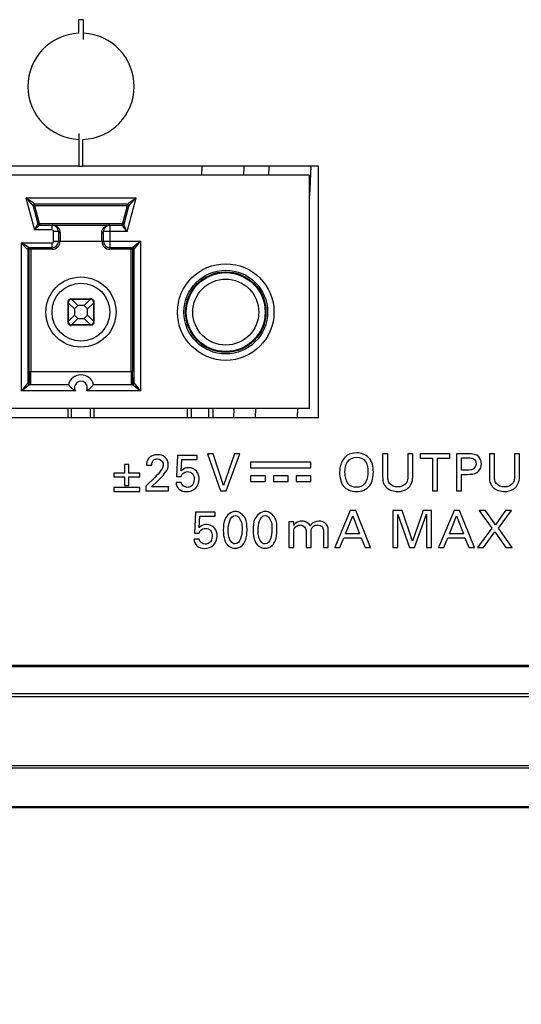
# Model space of a CAD drawing. Header units: inches. Extents: x 0 to 34, y 0 to 22.
# Tile 23 of 125: x 10.244 to 10.704, y 4.828 to 5.731. Entities that reach past the tile are written whole.
import ezdxf

# ---------------------------------------------------------------- set-up
doc = ezdxf.new("R2010")
doc.units = ezdxf.units.IN
doc.header["$LTSCALE"] = 1.87
doc.header["$MEASUREMENT"] = 0
doc.layers.get('0').update_dxf_attribs({"linetype": 'CONTINUOUS'})
doc.layers.add('02___PRT_ALL_AXES', color=7, linetype='CONTINUOUS')
doc.layers.add('DIMENSIONS', color=7, linetype='CONTINUOUS')
doc.styles.get("Standard").update_dxf_attribs({"font": 'txt', "width": 0.8})
doc.dimstyles.new('DIMSTYLE_2', dxfattribs={"dimtxt": 0.125, "dimasz": 0.18, "dimexe": 0.125, "dimexo": 0.0625, "dimgap": 0.09, "dimtad": 0, "dimtih": 1, "dimtoh": 1, "dimdec": 3, "dimlfac": 1.333333, "dimzin": 4, "dimdsep": 46, "dimtxsty": 'STANDARD', "dimblk": '_FILLED', "dimblk1": '_FILLED', "dimblk2": '_FILLED', "dimcen": 0.09, "dimadec": 0, "dimazin": 0, "dimtp": 0.001, "dimtm": 0.001, "dimtfac": 1, "dimtdec": 3, "dimtofl": 0, "dimtmove": 0, "dimatfit": 3, "dimldrblk": '_FILLED', "dimfxl": 1, "dimtolj": 1, "dimtzin": 4, "dimarcsym": 0})

# ---------------------------------------------------------------- blocks, each defined once
blk = doc.blocks.new('*D8')
at = {"layer": 'DIMENSIONS', "color": 2, "linetype": 'CONTINUOUS'}
blk.add_line((11.43599, 5.19796), (11.43599, 4.12549), dxfattribs=at)
at = {"layer": 'DIMENSIONS', "color": 2, "linetype": 'CONTINUOUS', "insert": (11.37349, 4.06299), "char_height": 0.125, "width": 1.425, "attachment_point": 3, "rotation": 90, "line_spacing_factor": 0.9}
blk.add_mtext('6.643{\\Ftxt.shx;\\W1.000000;\\H0.125000; }[168.73]', dxfattribs=at)
blk = doc.blocks.new('_FILLED')
at = {"color": 0, "linetype": 'BYBLOCK'}
blk.add_solid([(0, 0), (-1, 0.1736), (-1, -0.1736)], dxfattribs=at)
blk = doc.blocks.new('*D9')
at = {"layer": 'DIMENSIONS', "color": 2, "linetype": 'CONTINUOUS'}
blk.add_line((11.99849, 5.19796), (11.99849, 4.12549), dxfattribs=at)
at = {"layer": 'DIMENSIONS', "color": 2, "linetype": 'CONTINUOUS', "insert": (11.93599, 4.06299), "char_height": 0.125, "width": 1.425, "attachment_point": 3, "rotation": 90, "line_spacing_factor": 0.9}
blk.add_mtext('7.393{\\Ftxt.shx;\\W1.000000;\\H0.125000; }[187.78]', dxfattribs=at)
blk = doc.blocks.new('*D10')
at = {"layer": 'DIMENSIONS', "color": 2, "linetype": 'CONTINUOUS'}
blk.add_line((12.56099, 5.19796), (12.56099, 4.12549), dxfattribs=at)
at = {"layer": 'DIMENSIONS', "color": 2, "linetype": 'CONTINUOUS', "insert": (12.49849, 4.06299), "char_height": 0.125, "width": 1.425, "attachment_point": 3, "rotation": 90, "line_spacing_factor": 0.9}
blk.add_mtext('8.143{\\Ftxt.shx;\\W1.000000;\\H0.125000; }[206.83]', dxfattribs=at)
blk = doc.blocks.new('*D11')
at = {"layer": 'DIMENSIONS', "color": 2, "linetype": 'CONTINUOUS'}
blk.add_line((13.12349, 5.19796), (13.12349, 4.12549), dxfattribs=at)
at = {"layer": 'DIMENSIONS', "color": 2, "linetype": 'CONTINUOUS', "insert": (13.06099, 4.06299), "char_height": 0.125, "width": 1.425, "attachment_point": 3, "rotation": 90, "line_spacing_factor": 0.9}
blk.add_mtext('8.893{\\Ftxt.shx;\\W1.000000;\\H0.125000; }[225.88]', dxfattribs=at)
blk = doc.blocks.new('*D12')
at = {"layer": 'DIMENSIONS', "color": 2, "linetype": 'CONTINUOUS'}
blk.add_line((13.95374, 5.22063), (13.95374, 4.12549), dxfattribs=at)
at = {"layer": 'DIMENSIONS', "color": 2, "linetype": 'CONTINUOUS', "insert": (13.89124, 4.06299), "char_height": 0.125, "width": 1.225, "attachment_point": 3, "rotation": 90, "line_spacing_factor": 0.9}
blk.add_mtext('10.000{\\Ftxt.shx;\\W1.000000;\\H0.125000; }[254]', dxfattribs=at)

msp = doc.modelspace()

# ---------------------------------------------------------------- linework, layer by layer
at = {"color": 7, "linetype": 'CONTINUOUS'}
for p, q in [((10.30244, 5.73103), (10.29794, 5.73103)), ((10.29794, 5.73103), (10.29794, 5.71865)), ((10.30244, 5.71297), (10.30244, 5.73103)), ((10.29813, 5.62677), (10.29813, 5.59653)), ((10.30188, 5.59653), (10.30188, 5.62115)), ((10.29813, 5.59654), (10.18941, 5.59654)), ((10.29813, 5.59653), (10.30188, 5.59653)), ((10.51803, 5.59654), (10.30188, 5.59654)), ((10.41108, 5.58829), (10.41142, 5.59654)), ((10.44963, 5.58829), (10.44997, 5.59654)), ((10.47267, 5.59654), (10.47221, 5.58829)), ((10.51127, 5.59654), (10.50978, 5.56951)), ((10.50978, 5.58829), (9.7524, 5.58829)), ((10.50978, 5.37421), (10.50978, 5.58829)), ((10.24955, 5.56762), (10.35071, 5.56762)), ((10.24955, 5.56762), (10.25746, 5.53809)), ((10.25665, 5.56272), (10.24955, 5.56762)), ((10.34241, 5.53661), (10.35071, 5.56762)), ((10.34361, 5.56272), (10.35071, 5.56762)), ((10.34506, 5.56137), (10.35071, 5.56762)), ((10.25617, 5.56), (10.26057, 5.54361)), ((10.25764, 5.56023), (10.25621, 5.55985)), ((10.2576, 5.56183), (10.25661, 5.56144)), ((10.2576, 5.56183), (10.25665, 5.56272)), ((10.25764, 5.56171), (10.2576, 5.56183)), ((10.34262, 5.56171), (10.25764, 5.56171)), ((10.25764, 5.56171), (10.25764, 5.56023)), ((10.34262, 5.56023), (10.25764, 5.56023)), ((10.26199, 5.54399), (10.25764, 5.56023)), ((10.34262, 5.56023), (10.33827, 5.54399)), ((10.33966, 5.54346), (10.34409, 5.56)), ((10.34266, 5.56183), (10.34262, 5.56171)), ((10.34262, 5.56023), (10.34262, 5.56171)), ((10.34405, 5.55985), (10.34262, 5.56023)), ((10.34266, 5.56183), (10.34361, 5.56272)), ((10.34409, 5.56), (10.34476, 5.561)), ((10.26057, 5.54361), (10.25746, 5.53809)), ((10.25746, 5.53809), (10.26199, 5.54252)), ((10.27356, 5.53809), (10.25746, 5.53809)), ((10.26057, 5.54361), (10.26199, 5.54399)), ((10.26199, 5.54399), (10.33827, 5.54399)), ((10.26199, 5.54399), (10.26199, 5.54252)), ((10.26199, 5.54252), (10.33827, 5.54252)), ((10.27356, 5.53809), (10.27356, 5.54252)), ((10.32671, 5.54252), (10.32671, 5.52037)), ((10.33827, 5.54252), (10.33823, 5.5424)), ((10.33845, 5.54241), (10.33823, 5.5424)), ((10.33827, 5.54399), (10.3397, 5.54361)), ((10.33827, 5.54252), (10.33827, 5.54399)), ((10.27946, 5.53661), (10.27503, 5.53661)), ((10.27503, 5.52775), (10.27503, 5.53661)), ((10.27946, 5.53661), (10.27946, 5.52775)), ((10.28094, 5.53581), (10.28094, 5.52775)), ((10.31932, 5.52775), (10.31932, 5.53581)), ((10.34241, 5.53661), (10.3208, 5.53661)), ((10.3208, 5.52775), (10.3208, 5.53661)), ((10.2454, 5.52628), (10.27356, 5.52628)), ((10.2454, 5.39045), (10.2454, 5.52628)), ((10.25066, 5.52283), (10.2454, 5.52628)), ((10.2519, 5.52212), (10.25066, 5.52283)), ((10.25121, 5.52064), (10.25119, 5.52037)), ((10.27356, 5.52037), (10.25119, 5.52037)), ((10.25131, 5.52037), (10.25131, 5.39783)), ((10.25165, 5.52132), (10.2514, 5.52088)), ((10.25263, 5.52185), (10.2519, 5.52212)), ((10.25263, 5.52185), (10.25193, 5.52166)), ((10.27356, 5.52185), (10.25263, 5.52185)), ((10.25272, 5.40817), (10.25272, 5.52037)), ((10.25419, 5.52142), (10.25419, 5.40817)), ((10.27356, 5.52037), (10.27356, 5.52628)), ((10.27503, 5.52775), (10.35486, 5.52775)), ((10.34748, 5.52185), (10.32671, 5.52185)), ((10.34896, 5.52037), (10.32671, 5.52037)), ((10.34607, 5.40817), (10.34607, 5.52185)), ((10.34711, 5.52142), (10.34746, 5.52088)), ((10.35486, 5.52775), (10.34748, 5.52185)), ((10.34754, 5.52037), (10.34754, 5.40817)), ((10.34896, 5.52037), (10.35486, 5.52775)), ((10.34896, 5.39783), (10.34896, 5.52037)), ((10.35486, 5.52775), (10.35486, 5.39045)), ((10.2898, 5.47472), (10.29127, 5.4751)), ((10.29115, 5.4746), (10.29128, 5.47459)), ((10.29127, 5.4751), (10.29127, 5.47461)), ((10.29127, 5.47461), (10.30899, 5.47461)), ((10.29128, 5.47459), (10.2915, 5.4745)), ((10.30874, 5.47448), (10.29153, 5.47448)), ((10.2973, 5.4687), (10.29153, 5.47448)), ((10.30874, 5.47448), (10.30296, 5.4687)), ((10.30874, 5.47448), (10.30899, 5.47459)), ((10.30899, 5.47459), (10.30912, 5.4746)), ((10.28832, 5.45394), (10.28832, 5.47165)), ((10.28833, 5.47165), (10.28833, 5.47178)), ((10.28845, 5.4714), (10.28833, 5.47165)), ((10.28845, 5.4714), (10.29423, 5.46562)), ((10.28845, 5.4714), (10.28845, 5.45419)), ((10.29423, 5.46562), (10.2973, 5.4687)), ((10.29423, 5.46562), (10.29423, 5.45996)), ((10.30296, 5.4687), (10.2973, 5.4687)), ((10.30296, 5.4687), (10.30604, 5.46562)), ((10.30604, 5.46562), (10.31181, 5.4714)), ((10.30604, 5.45996), (10.30604, 5.46562)), ((10.31181, 5.45419), (10.31181, 5.4714)), ((10.31193, 5.47165), (10.31183, 5.47142)), ((10.31194, 5.47177), (10.31193, 5.47165)), ((10.31194, 5.47201), (10.31194, 5.47225)), ((10.31194, 5.47165), (10.31194, 5.45394)), ((10.29423, 5.45996), (10.28845, 5.45419)), ((10.29153, 5.45111), (10.2973, 5.45689)), ((10.2973, 5.45689), (10.29423, 5.45996)), ((10.2973, 5.45689), (10.30296, 5.45689)), ((10.30604, 5.45996), (10.30296, 5.45689)), ((10.30296, 5.45689), (10.30874, 5.45111)), ((10.31181, 5.45419), (10.30604, 5.45996)), ((10.28832, 5.45382), (10.28833, 5.45394)), ((10.28832, 5.45357), (10.28832, 5.45334)), ((10.28833, 5.45394), (10.28843, 5.45417)), ((10.29128, 5.451), (10.29115, 5.45099)), ((10.30899, 5.45098), (10.29127, 5.45098)), ((10.29153, 5.45111), (10.29128, 5.451)), ((10.29153, 5.45111), (10.30874, 5.45111)), ((10.30899, 5.451), (10.30876, 5.45109)), ((10.30911, 5.45099), (10.30899, 5.451)), ((10.30899, 5.45049), (10.30899, 5.45098)), ((10.31047, 5.45087), (10.30899, 5.45049)), ((10.31181, 5.45419), (10.31193, 5.45394)), ((10.31193, 5.45394), (10.31194, 5.45381)), ((10.25272, 5.40817), (10.25264, 5.39783)), ((10.25272, 5.40817), (10.34754, 5.40817)), ((10.25412, 5.39636), (10.25419, 5.40817)), ((10.34607, 5.40817), (10.34614, 5.39636)), ((10.34762, 5.39783), (10.34754, 5.40817)), ((10.25131, 5.39783), (10.2454, 5.39045)), ((10.2454, 5.39045), (10.25279, 5.39636)), ((10.25131, 5.39783), (10.25264, 5.39783)), ((10.25274, 5.39731), (10.25264, 5.39783)), ((10.25278, 5.39636), (10.2887, 5.39636)), ((10.31157, 5.39636), (10.34748, 5.39636)), ((10.34748, 5.39636), (10.35486, 5.39045)), ((10.34762, 5.39783), (10.34896, 5.39783)), ((10.35486, 5.39045), (10.34896, 5.39783)), ((10.29502, 5.39045), (10.2454, 5.39045)), ((10.35486, 5.39045), (10.30525, 5.39045)), ((10.50978, 5.37421), (9.52799, 5.37421)), ((10.28832, 5.36596), (10.28832, 5.37421)), ((10.29127, 5.37421), (10.29127, 5.36596)), ((10.30899, 5.36596), (10.30899, 5.37421)), ((10.31194, 5.37421), (10.31194, 5.36596)), ((10.39758, 5.37421), (10.39758, 5.36596)), ((10.40142, 5.37421), (10.40142, 5.36596)), ((10.41737, 5.36596), (10.41737, 5.37421)), ((10.42121, 5.37421), (10.42121, 5.36596)), ((10.44057, 5.36596), (10.4409, 5.37421)), ((10.46036, 5.37421), (10.4599, 5.36596)), ((10.49897, 5.37421), (10.49851, 5.36596)), ((10.38863, 5.3313), (10.38778, 5.31199)), ((10.40687, 5.3313), (10.38863, 5.3313)), ((10.40687, 5.32751), (10.40687, 5.3313)), ((10.42135, 5.33271), (10.41614, 5.33271)), ((10.41614, 5.33271), (10.4282, 5.29886)), ((10.43097, 5.30378), (10.42135, 5.33271)), ((10.44109, 5.33271), (10.43097, 5.30378)), ((10.43336, 5.29886), (10.44583, 5.33271)), ((10.44583, 5.33271), (10.44109, 5.33271)), ((10.58171, 5.33271), (10.57702, 5.33271)), ((10.57702, 5.33271), (10.57702, 5.31208)), ((10.58171, 5.31175), (10.58171, 5.33271)), ((10.60464, 5.33271), (10.60008, 5.33271)), ((10.60008, 5.33271), (10.60008, 5.31194)), ((10.60464, 5.31185), (10.60464, 5.33271)), ((10.63885, 5.33271), (10.61152, 5.33271)), ((10.61152, 5.33271), (10.61152, 5.32872)), ((10.63885, 5.32872), (10.63885, 5.33271)), ((10.65605, 5.33271), (10.64471, 5.33271)), ((10.64471, 5.33271), (10.64471, 5.29886)), ((10.67967, 5.33271), (10.67498, 5.33271)), ((10.67498, 5.33271), (10.67498, 5.31208)), ((10.67967, 5.31175), (10.67967, 5.33271)), ((10.7026, 5.33271), (10.69806, 5.33271)), ((10.69806, 5.33271), (10.69806, 5.31194)), ((10.7026, 5.31185), (10.7026, 5.33271)), ((10.34415, 5.32301), (10.34021, 5.32301)), ((10.34021, 5.32301), (10.34021, 5.31513)), ((10.34415, 5.31513), (10.34415, 5.32301)), ((10.36023, 5.32244), (10.36515, 5.32244)), ((10.39206, 5.31701), (10.39267, 5.32751)), ((10.39267, 5.32751), (10.40687, 5.32751)), ((10.51119, 5.32497), (10.45587, 5.32497)), ((10.45587, 5.32497), (10.45587, 5.31977)), ((10.51119, 5.31977), (10.51119, 5.32497)), ((10.61152, 5.32872), (10.62286, 5.32872)), ((10.62286, 5.32872), (10.62286, 5.29886)), ((10.62751, 5.32872), (10.63885, 5.32872)), ((10.62751, 5.29886), (10.62751, 5.32872)), ((10.64939, 5.32891), (10.65596, 5.32891)), ((10.64939, 5.31785), (10.64939, 5.32891)), ((10.34021, 5.31513), (10.33023, 5.31513)), ((10.33023, 5.31513), (10.33023, 5.31152)), ((10.35413, 5.31513), (10.34415, 5.31513)), ((10.35413, 5.31152), (10.35413, 5.31513)), ((10.38778, 5.31199), (10.39206, 5.31199)), ((10.45587, 5.31977), (10.51119, 5.31977)), ((10.46938, 5.31262), (10.45587, 5.31262)), ((10.45587, 5.31262), (10.45587, 5.30742)), ((10.46938, 5.30742), (10.46938, 5.31262)), ((10.49027, 5.31262), (10.47678, 5.31262)), ((10.47678, 5.31262), (10.47678, 5.30742)), ((10.49027, 5.30742), (10.49027, 5.31262)), ((10.51119, 5.31262), (10.4977, 5.31262)), ((10.4977, 5.31262), (10.4977, 5.30742)), ((10.51119, 5.30742), (10.51119, 5.31262)), ((10.65497, 5.31785), (10.64939, 5.31785)), ((10.64939, 5.31391), (10.65488, 5.31391)), ((10.64939, 5.29886), (10.64939, 5.31391)), ((10.33023, 5.31152), (10.34021, 5.31152)), ((10.34021, 5.31152), (10.34021, 5.30374)), ((10.34021, 5.30374), (10.34415, 5.30374)), ((10.34415, 5.31152), (10.35413, 5.31152)), ((10.34415, 5.30374), (10.34415, 5.31152)), ((10.36824, 5.31147), (10.35976, 5.30313)), ((10.35976, 5.30313), (10.35976, 5.29886)), ((10.36496, 5.30256), (10.37063, 5.30795)), ((10.39224, 5.30655), (10.38737, 5.30655)), ((10.45587, 5.30742), (10.46938, 5.30742)), ((10.47678, 5.30742), (10.49027, 5.30742)), ((10.4977, 5.30742), (10.51119, 5.30742)), ((10.35413, 5.30186), (10.33023, 5.30186)), ((10.33023, 5.30186), (10.33023, 5.29825)), ((10.33023, 5.29825), (10.35413, 5.29825)), ((10.35413, 5.29825), (10.35413, 5.30186)), ((10.35976, 5.29886), (10.38039, 5.29886)), ((10.38039, 5.30256), (10.36496, 5.30256)), ((10.38039, 5.29886), (10.38039, 5.30256)), ((10.4282, 5.29886), (10.43336, 5.29886)), ((10.62286, 5.29886), (10.62751, 5.29886)), ((10.64471, 5.29886), (10.64939, 5.29886)), ((10.40516, 5.27922), (10.40431, 5.2599)), ((10.4234, 5.27922), (10.40516, 5.27922)), ((10.4234, 5.27543), (10.4234, 5.27922)), ((10.54728, 5.28063), (10.53303, 5.24677)), ((10.54302, 5.25939), (10.54958, 5.27599)), ((10.55229, 5.28063), (10.54728, 5.28063)), ((10.54958, 5.27599), (10.55581, 5.25939)), ((10.56599, 5.24677), (10.55229, 5.28063)), ((10.59481, 5.28063), (10.58651, 5.28063)), ((10.58651, 5.28063), (10.58651, 5.24677)), ((10.59106, 5.27706), (10.60175, 5.24677)), ((10.59106, 5.24677), (10.59106, 5.27706)), ((10.60438, 5.25273), (10.59481, 5.28063)), ((10.61417, 5.28063), (10.60438, 5.25273)), ((10.60621, 5.24677), (10.61732, 5.27725)), ((10.62191, 5.28063), (10.61417, 5.28063)), ((10.61732, 5.27725), (10.61732, 5.24677)), ((10.62191, 5.24677), (10.62191, 5.28063)), ((10.64263, 5.28063), (10.62836, 5.24677)), ((10.63835, 5.25939), (10.64492, 5.27599)), ((10.64764, 5.28063), (10.64263, 5.28063)), ((10.64492, 5.27599), (10.65116, 5.25939)), ((10.66133, 5.24677), (10.64764, 5.28063)), ((10.6715, 5.28063), (10.66549, 5.28063)), ((10.66549, 5.28063), (10.67721, 5.2645)), ((10.68064, 5.26759), (10.6715, 5.28063)), ((10.68979, 5.28063), (10.68064, 5.26759)), ((10.68341, 5.2644), (10.69545, 5.28063)), ((10.69545, 5.28063), (10.68979, 5.28063)), ((10.40858, 5.26492), (10.40919, 5.27543)), ((10.40919, 5.27543), (10.4234, 5.27543)), ((10.49539, 5.27031), (10.49093, 5.27031)), ((10.49093, 5.27031), (10.49102, 5.26717)), ((10.49102, 5.26717), (10.49102, 5.24677)), ((10.49539, 5.26689), (10.49539, 5.27031)), ((10.40431, 5.2599), (10.40858, 5.2599)), ((10.49548, 5.24677), (10.49548, 5.26014)), ((10.50683, 5.26234), (10.50683, 5.24677)), ((10.51129, 5.24677), (10.51129, 5.25995)), ((10.52263, 5.26187), (10.52263, 5.24677)), ((10.52709, 5.24677), (10.52709, 5.26258)), ((10.55581, 5.25939), (10.54302, 5.25939)), ((10.65116, 5.25939), (10.63835, 5.25939)), ((10.67721, 5.2645), (10.66409, 5.24677)), ((10.66976, 5.24677), (10.68008, 5.26131)), ((10.68008, 5.26131), (10.69016, 5.24677)), ((10.69606, 5.24677), (10.68341, 5.2644)), ((10.40876, 5.25447), (10.40389, 5.25447)), ((10.53786, 5.24677), (10.54151, 5.25559)), ((10.54151, 5.25559), (10.55722, 5.25559)), ((10.55722, 5.25559), (10.56088, 5.24677)), ((10.6332, 5.24677), (10.63686, 5.25559)), ((10.63686, 5.25559), (10.65256, 5.25559)), ((10.65256, 5.25559), (10.65622, 5.24677)), ((10.49102, 5.24677), (10.49548, 5.24677)), ((10.50683, 5.24677), (10.51129, 5.24677)), ((10.52263, 5.24677), (10.52709, 5.24677)), ((10.53303, 5.24677), (10.53786, 5.24677)), ((10.56088, 5.24677), (10.56599, 5.24677)), ((10.58651, 5.24677), (10.59106, 5.24677)), ((10.60175, 5.24677), (10.60621, 5.24677)), ((10.61732, 5.24677), (10.62191, 5.24677)), ((10.62836, 5.24677), (10.6332, 5.24677)), ((10.65622, 5.24677), (10.66133, 5.24677)), ((10.66409, 5.24677), (10.66976, 5.24677)), ((10.69016, 5.24677), (10.69606, 5.24677)), ((6.85874, 5.13871), (13.54874, 5.13871)), ((6.85874, 5.13761), (13.54874, 5.13761)), ((13.54874, 5.11241), (6.85874, 5.11241)), ((13.54874, 5.10969), (6.85874, 5.10969)), ((6.45744, 5.04671), (13.95003, 5.04671)), ((6.75374, 5.04462), (13.65374, 5.04462)), ((13.91063, 5.00799), (6.49684, 5.00799)), ((13.65374, 5.00885), (6.75374, 5.00885))]:
    msp.add_line(p, q, dxfattribs=at)
for centre, radius in [((10.43301, 5.46279), 0.04429), ((10.30013, 5.46279), 0.03219), ((10.43301, 5.46279), 0.03839), ((10.43301, 5.46279), 0.03691), ((10.43301, 5.46279), 0.03617), ((10.43301, 5.46279), 0.03027), ((10.30013, 5.46279), 0.02657)]:
    msp.add_circle(centre, radius, dxfattribs=at)
for centre, radius, start, end in [((10.25755, 5.56037), 0.00142, 185.83688, 194.9638), ((10.25764, 5.56023), 0.00148, 90, 189.01105), ((10.34262, 5.56023), 0.00148, 345, 90), ((10.34264, 5.56032), 0.00151, 80.59689, 89.3504), ((10.36459, 5.54502), 0.02547, 140.0514, 141.12274), ((10.26199, 5.54399), 0.00148, 195, 270), ((10.27356, 5.53661), 0.00591, 359.99991, 90), ((10.27356, 5.53661), 0.00148, 359.99999, 90.00001), ((10.32671, 5.53661), 0.00591, 89.99887, 180), ((10.33827, 5.54399), 0.00148, 270, 339.01206), ((10.25277, 5.52037), 0.00146, 169.82591, 179.93734), ((10.25282, 5.52036), 0.00151, 160.0958, 169.85383), ((10.25419, 5.52037), 0.00148, 109.87942, 119.83357), ((10.27356, 5.52775), 0.00738, 269.99998, 360), ((10.27356, 5.52775), 0.00591, 270, 360), ((10.27356, 5.52775), 0.00148, 269.99999, 0.00001), ((10.32671, 5.52775), 0.00738, 180, 270.00001), ((10.32671, 5.52775), 0.00591, 180, 270), ((10.34606, 5.52037), 0.00149, 0.07451, 19.921), ((10.34748, 5.52037), 0.00148, 0.01143, 89.99949), ((10.29127, 5.47165), 0.00295, 90, 179.99978), ((10.29128, 5.47423), 0.00035, 45.00958, 49.64283), ((10.30899, 5.47203), 0.00307, 72.64176, 89.95409), ((10.30899, 5.47165), 0.00295, 0, 89.99978), ((10.309, 5.47209), 0.00301, 60.86381, 72.57717), ((10.31157, 5.47165), 0.00035, 315.00958, 319.64283), ((10.29127, 5.45394), 0.00295, 180, 269.99978), ((10.2887, 5.45394), 0.00035, 135.00958, 139.64283), ((10.29126, 5.4535), 0.00301, 240.86381, 252.57717), ((10.29128, 5.45355), 0.00307, 252.64176, 269.95409), ((10.30898, 5.45136), 0.00035, 225.00958, 229.64283), ((10.30899, 5.45394), 0.00295, 270, 359.99978), ((10.30013, 5.3934), 0.01181, 14.47751, 165.52249), ((10.25278, 5.39783), 0.00148, 180.01143, 269.99949), ((10.25412, 5.39783), 0.00147, 200.59982, 270.04516), ((10.30013, 5.3934), 0.00591, 330, 210), ((10.34748, 5.39783), 0.00148, 270.00051, 359.98857)]:
    msp.add_arc(centre, radius, start, end, dxfattribs=at)
for points, knots in [([(10.24955, 5.56762), (10.25022, 5.56689), (10.25154, 5.56546), (10.25316, 5.56369), (10.25438, 5.56233), (10.25518, 5.56141), (10.25577, 5.56066), (10.25612, 5.56021), (10.25617, 5.56)], [0, 0, 0, 0, 0.293534, 0.578127, 0.712501, 0.83513, 0.937258, 1, 1, 1, 1]), ([(10.25661, 5.56144), (10.25652, 5.56137), (10.25623, 5.56103), (10.2561, 5.56055), (10.25613, 5.56022)], [0, 0, 0, 0, 0.264693, 1, 1, 1, 1]), ([(10.34409, 5.56), (10.34419, 5.56037), (10.34405, 5.56126), (10.34329, 5.56174), (10.34289, 5.56181)], [0, 0, 0, 0, 0.487556, 1, 1, 1, 1]), ([(10.27356, 5.54252), (10.27476, 5.54252), (10.2773, 5.54196), (10.2793, 5.54021), (10.27999, 5.5391)], [0, 0, 0, 0, 0.481773, 1, 1, 1, 1]), ([(10.27999, 5.5391), (10.28013, 5.53887), (10.28068, 5.53786), (10.28094, 5.53669), (10.28094, 5.53581)], [0, 0, 0, 0, 0.234906, 1, 1, 1, 1]), ([(10.31932, 5.53581), (10.31932, 5.53612), (10.31941, 5.53727), (10.31983, 5.53839), (10.32028, 5.5391)], [0, 0, 0, 0, 0.269024, 1, 1, 1, 1]), ([(10.32028, 5.5391), (10.32096, 5.54021), (10.32296, 5.54196), (10.3255, 5.54252), (10.32671, 5.54252)], [0, 0, 0, 0, 0.518213, 1, 1, 1, 1]), ([(10.34241, 5.53661), (10.34192, 5.53721), (10.34097, 5.53836), (10.33984, 5.53977), (10.33905, 5.54081), (10.3386, 5.54147), (10.33831, 5.54196), (10.33819, 5.54229), (10.33823, 5.5424)], [0, 0, 0, 0, 0.321046, 0.621431, 0.754346, 0.867421, 0.951728, 1, 1, 1, 1]), ([(10.33966, 5.54346), (10.33958, 5.5432), (10.33927, 5.54269), (10.33873, 5.54245), (10.33845, 5.54241)], [0, 0, 0, 0, 0.492734, 1, 1, 1, 1]), ([(10.34241, 5.53661), (10.34207, 5.53732), (10.34143, 5.53869), (10.34067, 5.54036), (10.34015, 5.54159), (10.33986, 5.54236), (10.33968, 5.54296), (10.33962, 5.54333), (10.33966, 5.54346)], [0, 0, 0, 0, 0.31638, 0.611679, 0.743432, 0.856725, 0.944324, 1, 1, 1, 1]), ([(10.28094, 5.53581), (10.28075, 5.53581), (10.28021, 5.53585), (10.27946, 5.53622), (10.27946, 5.53661)], [0, 0, 0, 0, 0.315835, 1, 1, 1, 1]), ([(10.3208, 5.53661), (10.3208, 5.53651), (10.32065, 5.53618), (10.32009, 5.53588), (10.3196, 5.53581), (10.31932, 5.53581)], [0, 0, 0, 0, 0.175814, 0.545631, 1, 1, 1, 1]), ([(10.25119, 5.52037), (10.25104, 5.52037), (10.2507, 5.52065), (10.25017, 5.52111), (10.24949, 5.5218), (10.24845, 5.52289), (10.24708, 5.5244), (10.24597, 5.52564), (10.2454, 5.52628)], [0, 0, 0, 0, 0.05192, 0.144643, 0.263642, 0.39831, 0.692233, 1, 1, 1, 1]), ([(10.25272, 5.52037), (10.25272, 5.52063), (10.25285, 5.52115), (10.25323, 5.52152), (10.25346, 5.52165)], [0, 0, 0, 0, 0.500003, 1, 1, 1, 1]), ([(10.28832, 5.47225), (10.28832, 5.47274), (10.2886, 5.47375), (10.28936, 5.47448), (10.2898, 5.47472)], [0, 0, 0, 0, 0.49629, 1, 1, 1, 1]), ([(10.30912, 5.4746), (10.30912, 5.4746), (10.30913, 5.4746), (10.30914, 5.4746), (10.30914, 5.4746)], [0, 0, 0, 0, 0.488889, 1, 1, 1, 1]), ([(10.31047, 5.47472), (10.3109, 5.47448), (10.31166, 5.47375), (10.31194, 5.47274), (10.31194, 5.47225)], [0, 0, 0, 0, 0.50371, 1, 1, 1, 1]), ([(10.28833, 5.47178), (10.28833, 5.47178), (10.28832, 5.47179), (10.28832, 5.4718), (10.28832, 5.4718)], [0, 0, 0, 0, 0.488889, 1, 1, 1, 1]), ([(10.2898, 5.45087), (10.28936, 5.45111), (10.2886, 5.45183), (10.28832, 5.45285), (10.28832, 5.45334)], [0, 0, 0, 0, 0.50371, 1, 1, 1, 1]), ([(10.29115, 5.45099), (10.29114, 5.45099), (10.29113, 5.45099), (10.29112, 5.45099), (10.29112, 5.45099)], [0, 0, 0, 0, 0.488889, 1, 1, 1, 1]), ([(10.31194, 5.45334), (10.31194, 5.45285), (10.31166, 5.45183), (10.3109, 5.45111), (10.31047, 5.45087)], [0, 0, 0, 0, 0.49629, 1, 1, 1, 1]), ([(10.31194, 5.45381), (10.31194, 5.45381), (10.31194, 5.4538), (10.31194, 5.45379), (10.31194, 5.45378)], [0, 0, 0, 0, 0.488889, 1, 1, 1, 1]), ([(10.2887, 5.39636), (10.28871, 5.39636), (10.28874, 5.39626), (10.28886, 5.39616), (10.28902, 5.39593), (10.28925, 5.39566), (10.28954, 5.39531), (10.29, 5.39476), (10.29068, 5.394), (10.2916, 5.39306), (10.293, 5.39179), (10.29418, 5.39094), (10.29502, 5.39045)], [0, 0, 0, 0, 0.006592, 0.026072, 0.057615, 0.100008, 0.151816, 0.211534, 0.349059, 0.502746, 0.665383, 1, 1, 1, 1]), ([(10.31157, 5.39636), (10.31095, 5.39557), (10.30909, 5.39333), (10.30688, 5.39139), (10.30525, 5.39045)], [0, 0, 0, 0, 0.349621, 1, 1, 1, 1]), ([(10.34762, 5.39783), (10.34762, 5.3975), (10.34738, 5.39681), (10.34674, 5.39644), (10.34641, 5.39638)], [0, 0, 0, 0, 0.499537, 1, 1, 1, 1]), ([(10.38029, 5.32244), (10.38029, 5.32511), (10.3782, 5.33071), (10.37266, 5.33191), (10.37026, 5.33191)], [0, 0, 0, 0, 0.52569, 1, 1, 1, 1]), ([(10.55321, 5.3336), (10.55028, 5.3336), (10.54596, 5.33262), (10.54273, 5.32995), (10.54191, 5.32906)], [0, 0, 0, 0, 0.707051, 1, 1, 1, 1]), ([(10.54248, 5.31583), (10.54248, 5.31909), (10.54298, 5.32626), (10.55005, 5.32967), (10.55326, 5.32967)], [0, 0, 0, 0, 0.503464, 1, 1, 1, 1]), ([(10.5685, 5.31611), (10.5685, 5.32068), (10.56664, 5.33036), (10.55721, 5.3336), (10.55321, 5.3336)], [0, 0, 0, 0, 0.532677, 1, 1, 1, 1]), ([(10.55326, 5.32967), (10.55623, 5.32967), (10.56309, 5.32651), (10.56352, 5.31946), (10.56352, 5.31616)], [0, 0, 0, 0, 0.474014, 1, 1, 1, 1]), ([(10.36323, 5.32957), (10.36162, 5.32818), (10.36034, 5.32552), (10.36024, 5.32293), (10.36023, 5.32244)], [0, 0, 0, 0, 0.815466, 1, 1, 1, 1]), ([(10.36515, 5.32244), (10.36515, 5.32426), (10.36633, 5.32767), (10.36941, 5.32811), (10.37045, 5.32811)], [0, 0, 0, 0, 0.636934, 1, 1, 1, 1]), ([(10.37045, 5.32811), (10.37255, 5.32811), (10.3755, 5.32595), (10.37565, 5.32332), (10.37565, 5.32282)], [0, 0, 0, 0, 0.807084, 1, 1, 1, 1]), ([(10.37565, 5.32282), (10.37565, 5.32142), (10.37487, 5.31933), (10.37367, 5.31762), (10.37326, 5.31705)], [0, 0, 0, 0, 0.667217, 1, 1, 1, 1]), ([(10.37663, 5.31433), (10.37819, 5.31629), (10.38023, 5.3189), (10.38029, 5.32194), (10.38029, 5.32244)], [0, 0, 0, 0, 0.832176, 1, 1, 1, 1]), ([(10.66281, 5.32362), (10.66281, 5.32173), (10.66066, 5.31772), (10.65669, 5.31785), (10.65497, 5.31785)], [0, 0, 0, 0, 0.524672, 1, 1, 1, 1]), ([(10.65596, 5.32891), (10.65742, 5.32891), (10.66098, 5.32905), (10.66281, 5.32538), (10.66281, 5.32362)], [0, 0, 0, 0, 0.454173, 1, 1, 1, 1]), ([(10.37063, 5.30795), (10.37104, 5.30836), (10.37306, 5.31046), (10.37517, 5.3125), (10.37663, 5.31433)], [0, 0, 0, 0, 0.196183, 1, 1, 1, 1]), ([(10.3989, 5.32001), (10.39681, 5.32001), (10.39416, 5.31907), (10.39236, 5.31731), (10.39206, 5.31701)], [0, 0, 0, 0, 0.828812, 1, 1, 1, 1]), ([(10.39792, 5.3164), (10.39953, 5.3164), (10.40325, 5.31502), (10.40406, 5.31121), (10.40406, 5.30941)], [0, 0, 0, 0, 0.472305, 1, 1, 1, 1]), ([(10.40861, 5.30932), (10.40861, 5.31192), (10.40723, 5.31763), (10.40156, 5.32001), (10.3989, 5.32001)], [0, 0, 0, 0, 0.494712, 1, 1, 1, 1]), ([(10.53755, 5.31555), (10.53755, 5.31133), (10.53889, 5.30175), (10.54848, 5.29806), (10.55283, 5.29806)], [0, 0, 0, 0, 0.49213, 1, 1, 1, 1]), ([(10.55283, 5.29806), (10.55736, 5.29806), (10.56713, 5.30208), (10.5685, 5.31183), (10.5685, 5.31611)], [0, 0, 0, 0, 0.51414, 1, 1, 1, 1]), ([(10.56352, 5.31616), (10.56352, 5.31542), (10.56338, 5.31162), (10.56244, 5.30753), (10.56048, 5.30514)], [0, 0, 0, 0, 0.192833, 1, 1, 1, 1]), ([(10.57702, 5.31208), (10.57702, 5.30962), (10.57719, 5.30649), (10.57871, 5.30395), (10.57899, 5.30355)], [0, 0, 0, 0, 0.835233, 1, 1, 1, 1]), ([(10.58321, 5.30566), (10.58243, 5.30674), (10.58179, 5.30887), (10.58171, 5.31097), (10.58171, 5.31175)], [0, 0, 0, 0, 0.630492, 1, 1, 1, 1]), ([(10.60008, 5.31194), (10.60008, 5.31), (10.59972, 5.30462), (10.59391, 5.30233), (10.59095, 5.30233)], [0, 0, 0, 0, 0.396165, 1, 1, 1, 1]), ([(10.60187, 5.30285), (10.6035, 5.30487), (10.6046, 5.30813), (10.60464, 5.31128), (10.60464, 5.31185)], [0, 0, 0, 0, 0.8203, 1, 1, 1, 1]), ([(10.65488, 5.31391), (10.65785, 5.31391), (10.66182, 5.31405), (10.66465, 5.31637), (10.66511, 5.31682)], [0, 0, 0, 0, 0.822219, 1, 1, 1, 1]), ([(10.67498, 5.31208), (10.67498, 5.30962), (10.67515, 5.30649), (10.67668, 5.30395), (10.67696, 5.30355)], [0, 0, 0, 0, 0.834956, 1, 1, 1, 1]), ([(10.68118, 5.30566), (10.6804, 5.30674), (10.67975, 5.30887), (10.67967, 5.31097), (10.67967, 5.31175)], [0, 0, 0, 0, 0.630658, 1, 1, 1, 1]), ([(10.69806, 5.31194), (10.69806, 5.31), (10.69769, 5.30462), (10.69188, 5.30233), (10.68891, 5.30233)], [0, 0, 0, 0, 0.395955, 1, 1, 1, 1]), ([(10.69984, 5.30285), (10.70147, 5.30487), (10.70256, 5.30813), (10.7026, 5.31128), (10.7026, 5.31185)], [0, 0, 0, 0, 0.820313, 1, 1, 1, 1]), ([(10.38737, 5.30655), (10.38746, 5.30423), (10.3896, 5.2993), (10.39467, 5.29811), (10.39702, 5.29811)], [0, 0, 0, 0, 0.496754, 1, 1, 1, 1]), ([(10.39702, 5.29811), (10.40003, 5.29811), (10.4064, 5.30015), (10.40861, 5.30645), (10.40861, 5.30932)], [0, 0, 0, 0, 0.512704, 1, 1, 1, 1]), ([(10.40406, 5.30941), (10.40406, 5.30699), (10.4026, 5.30271), (10.3988, 5.30195), (10.39763, 5.30195)], [0, 0, 0, 0, 0.673941, 1, 1, 1, 1]), ([(10.57899, 5.30355), (10.581, 5.30067), (10.58562, 5.29846), (10.59002, 5.29816), (10.59095, 5.29816)], [0, 0, 0, 0, 0.791285, 1, 1, 1, 1]), ([(10.59095, 5.29816), (10.59376, 5.29816), (10.59802, 5.29911), (10.6011, 5.30188), (10.60187, 5.30285)], [0, 0, 0, 0, 0.693608, 1, 1, 1, 1]), ([(10.67696, 5.30355), (10.67897, 5.30067), (10.68359, 5.29846), (10.68798, 5.29816), (10.68891, 5.29816)], [0, 0, 0, 0, 0.791571, 1, 1, 1, 1]), ([(10.68891, 5.29816), (10.69173, 5.29816), (10.69599, 5.29911), (10.69906, 5.30188), (10.69984, 5.30285)], [0, 0, 0, 0, 0.693969, 1, 1, 1, 1]), ([(10.44167, 5.27988), (10.43782, 5.27988), (10.43072, 5.27372), (10.43079, 5.26614), (10.43079, 5.26262)], [0, 0, 0, 0, 0.522203, 1, 1, 1, 1]), ([(10.45255, 5.26337), (10.45255, 5.26694), (10.45253, 5.27452), (10.44529, 5.27988), (10.44167, 5.27988)], [0, 0, 0, 0, 0.495908, 1, 1, 1, 1]), ([(10.44172, 5.27613), (10.44501, 5.27613), (10.44818, 5.26945), (10.44801, 5.26473), (10.44801, 5.26295)], [0, 0, 0, 0, 0.64831, 1, 1, 1, 1]), ([(10.46914, 5.27988), (10.4653, 5.27988), (10.4582, 5.27372), (10.45826, 5.26614), (10.45826, 5.26262)], [0, 0, 0, 0, 0.522268, 1, 1, 1, 1]), ([(10.48002, 5.26337), (10.48002, 5.26694), (10.47999, 5.27452), (10.47276, 5.27988), (10.46914, 5.27988)], [0, 0, 0, 0, 0.496078, 1, 1, 1, 1]), ([(10.46918, 5.27613), (10.47247, 5.27613), (10.47565, 5.26945), (10.47547, 5.26473), (10.47547, 5.26295)], [0, 0, 0, 0, 0.64831, 1, 1, 1, 1]), ([(10.41542, 5.26792), (10.41334, 5.26792), (10.41069, 5.26698), (10.40888, 5.26523), (10.40858, 5.26492)], [0, 0, 0, 0, 0.828193, 1, 1, 1, 1]), ([(10.42513, 5.25723), (10.42513, 5.25984), (10.42376, 5.26555), (10.41809, 5.26792), (10.41542, 5.26792)], [0, 0, 0, 0, 0.494586, 1, 1, 1, 1]), ([(10.50284, 5.27092), (10.50087, 5.27092), (10.49772, 5.27007), (10.49588, 5.26771), (10.49539, 5.26689)], [0, 0, 0, 0, 0.674552, 1, 1, 1, 1]), ([(10.49652, 5.26492), (10.49728, 5.26597), (10.49902, 5.26722), (10.501, 5.2675), (10.50167, 5.2675)], [0, 0, 0, 0, 0.657893, 1, 1, 1, 1]), ([(10.51054, 5.26652), (10.50967, 5.26829), (10.50709, 5.27069), (10.50395, 5.27092), (10.50284, 5.27092)], [0, 0, 0, 0, 0.641759, 1, 1, 1, 1]), ([(10.51846, 5.27092), (10.51587, 5.27092), (10.51245, 5.26956), (10.51079, 5.26694), (10.51054, 5.26652)], [0, 0, 0, 0, 0.838014, 1, 1, 1, 1]), ([(10.51232, 5.26501), (10.51306, 5.26605), (10.51477, 5.26726), (10.51669, 5.2675), (10.51733, 5.2675)], [0, 0, 0, 0, 0.665188, 1, 1, 1, 1]), ([(10.52709, 5.26258), (10.52709, 5.26505), (10.52519, 5.27002), (10.52039, 5.27092), (10.51846, 5.27092)], [0, 0, 0, 0, 0.561696, 1, 1, 1, 1]), ([(10.41444, 5.26431), (10.41605, 5.26431), (10.41977, 5.26294), (10.42058, 5.25913), (10.42058, 5.25732)], [0, 0, 0, 0, 0.472346, 1, 1, 1, 1]), ([(10.43079, 5.26262), (10.43079, 5.2595), (10.43111, 5.2556), (10.4326, 5.2521), (10.4329, 5.25151)], [0, 0, 0, 0, 0.824951, 1, 1, 1, 1]), ([(10.44163, 5.25001), (10.43834, 5.25001), (10.43518, 5.25653), (10.4353, 5.26117), (10.4353, 5.26286)], [0, 0, 0, 0, 0.660581, 1, 1, 1, 1]), ([(10.44805, 5.24861), (10.4506, 5.25099), (10.45238, 5.2565), (10.45255, 5.26165), (10.45255, 5.26337)], [0, 0, 0, 0, 0.66991, 1, 1, 1, 1]), ([(10.45826, 5.26262), (10.45826, 5.2595), (10.45858, 5.2556), (10.46008, 5.2521), (10.46037, 5.25151)], [0, 0, 0, 0, 0.824926, 1, 1, 1, 1]), ([(10.46909, 5.25001), (10.46581, 5.25001), (10.46264, 5.25653), (10.46277, 5.26117), (10.46277, 5.26286)], [0, 0, 0, 0, 0.660581, 1, 1, 1, 1]), ([(10.47552, 5.24861), (10.47807, 5.251), (10.47985, 5.2565), (10.48002, 5.26165), (10.48002, 5.26337)], [0, 0, 0, 0, 0.669823, 1, 1, 1, 1]), ([(10.40389, 5.25447), (10.40398, 5.25215), (10.40613, 5.24721), (10.4112, 5.24602), (10.41355, 5.24602)], [0, 0, 0, 0, 0.496466, 1, 1, 1, 1]), ([(10.41355, 5.24602), (10.41656, 5.24602), (10.42293, 5.24806), (10.42513, 5.25437), (10.42513, 5.25723)], [0, 0, 0, 0, 0.512639, 1, 1, 1, 1]), ([(10.42058, 5.25732), (10.42058, 5.25491), (10.41913, 5.25063), (10.41533, 5.24987), (10.41416, 5.24987)], [0, 0, 0, 0, 0.674252, 1, 1, 1, 1])]:
    msp.add_open_spline(points, degree=3, knots=knots, dxfattribs=at)
for points in [[(10.25193, 5.52166), (10.25157, 5.52145), (10.25129, 5.52105), (10.25121, 5.52064)], [(10.25278, 5.52185), (10.25237, 5.52185), (10.25192, 5.52164), (10.25165, 5.52132)], [(10.37026, 5.33191), (10.36779, 5.33191), (10.3651, 5.33118), (10.36323, 5.32957)], [(10.66529, 5.32999), (10.66311, 5.33235), (10.65926, 5.33271), (10.65605, 5.33271)], [(10.66777, 5.32343), (10.66777, 5.32577), (10.66692, 5.32832), (10.66529, 5.32999)], [(10.54191, 5.32906), (10.53869, 5.32559), (10.53755, 5.32028), (10.53755, 5.31555)], [(10.66511, 5.31682), (10.66678, 5.3185), (10.66777, 5.32105), (10.66777, 5.32343)], [(10.37326, 5.31705), (10.37177, 5.31504), (10.37003, 5.31322), (10.36824, 5.31147)], [(10.39206, 5.31199), (10.39236, 5.31297), (10.39282, 5.31398), (10.39355, 5.31471)], [(10.39355, 5.31471), (10.39465, 5.31581), (10.39636, 5.3164), (10.39792, 5.3164)], [(10.54548, 5.30514), (10.54315, 5.30802), (10.54248, 5.31213), (10.54248, 5.31583)], [(10.39763, 5.30195), (10.39527, 5.30195), (10.39231, 5.30419), (10.39224, 5.30655)], [(10.55297, 5.30205), (10.55027, 5.30205), (10.54717, 5.30303), (10.54548, 5.30514)], [(10.56048, 5.30514), (10.55874, 5.30307), (10.55568, 5.30205), (10.55297, 5.30205)], [(10.59095, 5.30233), (10.58814, 5.30233), (10.58489, 5.30341), (10.58321, 5.30566)], [(10.68891, 5.30233), (10.6861, 5.30233), (10.68286, 5.30341), (10.68118, 5.30566)], [(10.4353, 5.26286), (10.4353, 5.26777), (10.43681, 5.27613), (10.44172, 5.27613)], [(10.46277, 5.26286), (10.46277, 5.26777), (10.46427, 5.27613), (10.46918, 5.27613)], [(10.50167, 5.2675), (10.50411, 5.2675), (10.50683, 5.26478), (10.50683, 5.26234)], [(10.51733, 5.2675), (10.51898, 5.2675), (10.52089, 5.26679), (10.52184, 5.26544)], [(10.40858, 5.2599), (10.40888, 5.26089), (10.40935, 5.26189), (10.41008, 5.26262)], [(10.41008, 5.26262), (10.41118, 5.26373), (10.41288, 5.26431), (10.41444, 5.26431)], [(10.44801, 5.26295), (10.44801, 5.25814), (10.44644, 5.25001), (10.44163, 5.25001)], [(10.47547, 5.26295), (10.47547, 5.25814), (10.4739, 5.25001), (10.46909, 5.25001)], [(10.49548, 5.26014), (10.49548, 5.26177), (10.49556, 5.2636), (10.49652, 5.26492)], [(10.51129, 5.25995), (10.51129, 5.26167), (10.51132, 5.26361), (10.51232, 5.26501)], [(10.52184, 5.26544), (10.52252, 5.26443), (10.52263, 5.26309), (10.52263, 5.26187)], [(10.41416, 5.24987), (10.4118, 5.24987), (10.40883, 5.2521), (10.40876, 5.25447)], [(10.4329, 5.25151), (10.43441, 5.24846), (10.43817, 5.24612), (10.44158, 5.24612)], [(10.44158, 5.24612), (10.44389, 5.24612), (10.44636, 5.24702), (10.44805, 5.24861)], [(10.46037, 5.25151), (10.46188, 5.24846), (10.46564, 5.24612), (10.46904, 5.24612)], [(10.46904, 5.24612), (10.47136, 5.24612), (10.47384, 5.24702), (10.47552, 5.24861)]]:
    msp.add_open_spline(points, degree=3, dxfattribs=at)
at = {"layer": '02___PRT_ALL_AXES', "color": 7, "linetype": 'CONTINUOUS'}
for p, q in [((10.51803, 5.36596), (10.51803, 5.59654)), ((9.51974, 5.36596), (10.51803, 5.36596))]:
    msp.add_line(p, q, dxfattribs=at)
for start, end in [(92.64166, 267.58562), (271.98839, 87.35394)]:
    msp.add_arc((10.30019, 5.6699), 0.04875, start, end, dxfattribs=at)

# ---------------------------------------------------------------- dimensions: what is measured, and where the dimension line sits
at = {"layer": 'DIMENSIONS', "color": 2, "linetype": 'CONTINUOUS'}
for feature_location, offset, origin, picture, middle in [((13.95374, 5.22063), (0, -1.09515), (6.45374, 5.28313), '*D12', (13.95374, 3.45049)), ((11.43599, 5.19796), (0, -1.07248), (6.45374, 5.26046), '*D8', (11.43599, 3.35049)), ((11.99849, 5.19796), (0, -1.07248), (6.45374, 5.26046), '*D9', (11.99849, 3.35049)), ((12.56099, 5.19796), (0, -1.07248), (6.45374, 5.26046), '*D10', (12.56099, 3.35049)), ((13.12349, 5.19796), (0, -1.07248), (6.45374, 5.26046), '*D11', (13.12349, 3.35049))]:
    dim = msp.add_ordinate_dim(feature_location=feature_location, offset=offset, dtype=1, origin=origin, dimstyle='DIMSTYLE_2', override={"dimtad": 1, "dimtih": 0, "dimtoh": 0}, dxfattribs=at)
    dim.commit()
    dim.dimension.update_dxf_attribs({"geometry": picture, "text_midpoint": middle})

doc.saveas('drawing.dxf')
